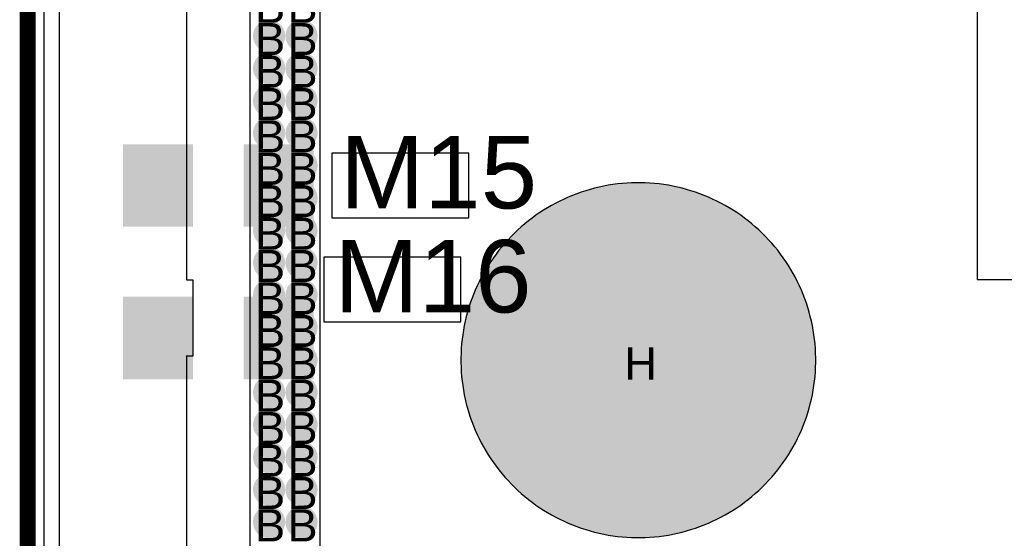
# Model space of a CAD drawing. Header units: millimetres. Extents: x -1.47 to 3.63, y -2.76 to 3.27.
# Tile 12 of 21: x -0.01 to 0.61, y 2.01 to 2.34. Entities that reach past the tile are written whole.
import ezdxf

# ---------------------------------------------------------------- set-up
doc = ezdxf.new("R2010")
doc.units = ezdxf.units.MM
doc.header["$MEASUREMENT"] = 0
for name, color, linetype in [('BottomLayer', 5, 'Continuous'), ('BottomSolder', 6, 'Continuous'), ('DrillDrawing', 1, 'Continuous'), ('Mechanical1', 6, 'Continuous'), ('TopLayer', 1, 'Continuous'), ('TopOverlay', 2, 'Continuous'), ('TopSolder', 216, 'Continuous')]:
    doc.layers.add(name, color=color, linetype=linetype)
doc.styles.add('Arial', font='txt', dxfattribs={"height": 0.2})

msp = doc.modelspace()

# ---------------------------------------------------------------- hatches: boundary and pattern name
at = {"layer": 'BottomLayer'}
h = msp.add_hatch(color=5, dxfattribs=at)
edge = h.paths.add_edge_path()
edge.add_arc((0.14961, 2.32608), 0.01, 0, 360)
h = msp.add_hatch(color=5, dxfattribs=at)
edge = h.paths.add_edge_path()
edge.add_arc((0.16971, 2.32608), 0.01, 0, 360)
h = msp.add_hatch(color=5, dxfattribs=at)
edge = h.paths.add_edge_path()
edge.add_arc((0.14961, 2.30598), 0.01, 0, 360)
h = msp.add_hatch(color=5, dxfattribs=at)
edge = h.paths.add_edge_path()
edge.add_arc((0.16971, 2.30598), 0.01, 0, 360)
h = msp.add_hatch(color=5, dxfattribs=at)
edge = h.paths.add_edge_path()
edge.add_arc((0.14961, 2.28588), 0.01, 0, 360)
h = msp.add_hatch(color=5, dxfattribs=at)
edge = h.paths.add_edge_path()
edge.add_arc((0.16971, 2.28588), 0.01, 0, 360)
h = msp.add_hatch(color=5, dxfattribs=at)
edge = h.paths.add_edge_path()
edge.add_arc((0.14961, 2.26578), 0.01, 0, 360)
h = msp.add_hatch(color=5, dxfattribs=at)
edge = h.paths.add_edge_path()
edge.add_arc((0.16971, 2.26578), 0.01, 0, 360)
h = msp.add_hatch(color=5, dxfattribs=at)
edge = h.paths.add_edge_path()
edge.add_arc((0.14961, 2.24568), 0.01, 0, 360)
h = msp.add_hatch(color=5, dxfattribs=at)
edge = h.paths.add_edge_path()
edge.add_arc((0.16971, 2.24568), 0.01, 0, 360)
h = msp.add_hatch(color=5, dxfattribs=at)
edge = h.paths.add_edge_path()
edge.add_arc((0.14961, 2.22558), 0.01, 0, 360)
h = msp.add_hatch(color=5, dxfattribs=at)
edge = h.paths.add_edge_path()
edge.add_arc((0.16971, 2.22558), 0.01, 0, 360)
h = msp.add_hatch(color=5, dxfattribs=at)
edge = h.paths.add_edge_path()
edge.add_arc((0.14961, 2.20548), 0.01, 0, 360)
h = msp.add_hatch(color=5, dxfattribs=at)
edge = h.paths.add_edge_path()
edge.add_arc((0.16971, 2.20548), 0.01, 0, 360)
h = msp.add_hatch(color=5, dxfattribs=at)
edge = h.paths.add_edge_path()
edge.add_arc((0.3785, 2.125), 0.0725, 0, 360)
h = msp.add_hatch(color=5, dxfattribs=at)
edge = h.paths.add_edge_path()
edge.add_arc((0.14961, 2.18538), 0.01, 0, 360)
h = msp.add_hatch(color=5, dxfattribs=at)
edge = h.paths.add_edge_path()
edge.add_arc((0.16971, 2.18538), 0.01, 0, 360)
h = msp.add_hatch(color=5, dxfattribs=at)
edge = h.paths.add_edge_path()
edge.add_arc((0.14961, 2.16528), 0.01, 0, 360)
h = msp.add_hatch(color=5, dxfattribs=at)
edge = h.paths.add_edge_path()
edge.add_arc((0.16971, 2.16528), 0.01, 0, 360)
h = msp.add_hatch(color=5, dxfattribs=at)
edge = h.paths.add_edge_path()
edge.add_arc((0.14961, 2.14518), 0.01, 0, 360)
h = msp.add_hatch(color=5, dxfattribs=at)
edge = h.paths.add_edge_path()
edge.add_arc((0.16971, 2.14518), 0.01, 0, 360)
h = msp.add_hatch(color=5, dxfattribs=at)
edge = h.paths.add_edge_path()
edge.add_arc((0.14961, 2.12508), 0.01, 0, 360)
h = msp.add_hatch(color=5, dxfattribs=at)
edge = h.paths.add_edge_path()
edge.add_arc((0.16971, 2.12508), 0.01, 0, 360)
h = msp.add_hatch(color=5, dxfattribs=at)
edge = h.paths.add_edge_path()
edge.add_arc((0.14961, 2.10498), 0.01, 0, 360)
h = msp.add_hatch(color=5, dxfattribs=at)
edge = h.paths.add_edge_path()
edge.add_arc((0.16971, 2.10498), 0.01, 0, 360)
h = msp.add_hatch(color=5, dxfattribs=at)
edge = h.paths.add_edge_path()
edge.add_arc((0.14961, 2.08488), 0.01, 0, 360)
h = msp.add_hatch(color=5, dxfattribs=at)
edge = h.paths.add_edge_path()
edge.add_arc((0.16971, 2.08488), 0.01, 0, 360)
h = msp.add_hatch(color=5, dxfattribs=at)
edge = h.paths.add_edge_path()
edge.add_arc((0.14961, 2.06478), 0.01, 0, 360)
h = msp.add_hatch(color=5, dxfattribs=at)
edge = h.paths.add_edge_path()
edge.add_arc((0.16971, 2.06478), 0.01, 0, 360)
h = msp.add_hatch(color=5, dxfattribs=at)
edge = h.paths.add_edge_path()
edge.add_arc((0.14961, 2.04468), 0.01, 0, 360)
h = msp.add_hatch(color=5, dxfattribs=at)
edge = h.paths.add_edge_path()
edge.add_arc((0.16971, 2.04468), 0.01, 0, 360)
h = msp.add_hatch(color=5, dxfattribs=at)
edge = h.paths.add_edge_path()
edge.add_arc((0.14961, 2.02458), 0.01, 0, 360)
h = msp.add_hatch(color=5, dxfattribs=at)
edge = h.paths.add_edge_path()
edge.add_arc((0.16971, 2.02458), 0.01, 0, 360)
at = {"layer": 'TopLayer'}
h = msp.add_hatch(color=1, dxfattribs=at)
edge = h.paths.add_edge_path()
edge.add_arc((0.14961, 2.32608), 0.01, 0, 360)
h = msp.add_hatch(color=1, dxfattribs=at)
edge = h.paths.add_edge_path()
edge.add_arc((0.16971, 2.32608), 0.01, 0, 360)
h = msp.add_hatch(color=1, dxfattribs=at)
edge = h.paths.add_edge_path()
edge.add_arc((0.14961, 2.30598), 0.01, 0, 360)
h = msp.add_hatch(color=1, dxfattribs=at)
edge = h.paths.add_edge_path()
edge.add_arc((0.16971, 2.30598), 0.01, 0, 360)
h = msp.add_hatch(color=1, dxfattribs=at)
edge = h.paths.add_edge_path()
edge.add_arc((0.14961, 2.28588), 0.01, 0, 360)
h = msp.add_hatch(color=1, dxfattribs=at)
edge = h.paths.add_edge_path()
edge.add_arc((0.16971, 2.28588), 0.01, 0, 360)
h = msp.add_hatch(color=1, dxfattribs=at)
edge = h.paths.add_edge_path()
edge.add_arc((0.14961, 2.26578), 0.01, 0, 360)
h = msp.add_hatch(color=1, dxfattribs=at)
edge = h.paths.add_edge_path()
edge.add_arc((0.16971, 2.26578), 0.01, 0, 360)
for points in [[(0.09411, 2.21177), (0.06411, 2.21177), (0.06411, 2.25477), (0.09411, 2.25477)], [(0.17211, 2.21177), (0.14211, 2.21177), (0.14211, 2.25477), (0.17211, 2.25477)], [(0.09411, 2.11728), (0.06411, 2.11728), (0.06411, 2.16028), (0.09411, 2.16028)], [(0.17211, 2.11728), (0.14211, 2.11728), (0.14211, 2.16028), (0.17211, 2.16028)]]:
    msp.add_hatch(color=1, dxfattribs=at).paths.add_polyline_path(points)
h = msp.add_hatch(color=1, dxfattribs=at)
edge = h.paths.add_edge_path()
edge.add_arc((0.14961, 2.24568), 0.01, 0, 360)
h = msp.add_hatch(color=1, dxfattribs=at)
edge = h.paths.add_edge_path()
edge.add_arc((0.16971, 2.24568), 0.01, 0, 360)
h = msp.add_hatch(color=1, dxfattribs=at)
edge = h.paths.add_edge_path()
edge.add_arc((0.14961, 2.22558), 0.01, 0, 360)
h = msp.add_hatch(color=1, dxfattribs=at)
edge = h.paths.add_edge_path()
edge.add_arc((0.16971, 2.22558), 0.01, 0, 360)
h = msp.add_hatch(color=1, dxfattribs=at)
edge = h.paths.add_edge_path()
edge.add_arc((0.14961, 2.20548), 0.01, 0, 360)
h = msp.add_hatch(color=1, dxfattribs=at)
edge = h.paths.add_edge_path()
edge.add_arc((0.16971, 2.20548), 0.01, 0, 360)
h = msp.add_hatch(color=1, dxfattribs=at)
edge = h.paths.add_edge_path()
edge.add_arc((0.3785, 2.125), 0.0725, 0, 360)
h = msp.add_hatch(color=1, dxfattribs=at)
edge = h.paths.add_edge_path()
edge.add_arc((0.14961, 2.18538), 0.01, 0, 360)
h = msp.add_hatch(color=1, dxfattribs=at)
edge = h.paths.add_edge_path()
edge.add_arc((0.16971, 2.18538), 0.01, 0, 360)
h = msp.add_hatch(color=1, dxfattribs=at)
edge = h.paths.add_edge_path()
edge.add_arc((0.14961, 2.16528), 0.01, 0, 360)
h = msp.add_hatch(color=1, dxfattribs=at)
edge = h.paths.add_edge_path()
edge.add_arc((0.16971, 2.16528), 0.01, 0, 360)
h = msp.add_hatch(color=1, dxfattribs=at)
edge = h.paths.add_edge_path()
edge.add_arc((0.14961, 2.14518), 0.01, 0, 360)
h = msp.add_hatch(color=1, dxfattribs=at)
edge = h.paths.add_edge_path()
edge.add_arc((0.16971, 2.14518), 0.01, 0, 360)
h = msp.add_hatch(color=1, dxfattribs=at)
edge = h.paths.add_edge_path()
edge.add_arc((0.14961, 2.12508), 0.01, 0, 360)
h = msp.add_hatch(color=1, dxfattribs=at)
edge = h.paths.add_edge_path()
edge.add_arc((0.16971, 2.12508), 0.01, 0, 360)
h = msp.add_hatch(color=1, dxfattribs=at)
edge = h.paths.add_edge_path()
edge.add_arc((0.14961, 2.10498), 0.01, 0, 360)
h = msp.add_hatch(color=1, dxfattribs=at)
edge = h.paths.add_edge_path()
edge.add_arc((0.16971, 2.10498), 0.01, 0, 360)
h = msp.add_hatch(color=1, dxfattribs=at)
edge = h.paths.add_edge_path()
edge.add_arc((0.14961, 2.08488), 0.01, 0, 360)
h = msp.add_hatch(color=1, dxfattribs=at)
edge = h.paths.add_edge_path()
edge.add_arc((0.16971, 2.08488), 0.01, 0, 360)
h = msp.add_hatch(color=1, dxfattribs=at)
edge = h.paths.add_edge_path()
edge.add_arc((0.14961, 2.06478), 0.01, 0, 360)
h = msp.add_hatch(color=1, dxfattribs=at)
edge = h.paths.add_edge_path()
edge.add_arc((0.16971, 2.06478), 0.01, 0, 360)
h = msp.add_hatch(color=1, dxfattribs=at)
edge = h.paths.add_edge_path()
edge.add_arc((0.14961, 2.04468), 0.01, 0, 360)
h = msp.add_hatch(color=1, dxfattribs=at)
edge = h.paths.add_edge_path()
edge.add_arc((0.16971, 2.04468), 0.01, 0, 360)
h = msp.add_hatch(color=1, dxfattribs=at)
edge = h.paths.add_edge_path()
edge.add_arc((0.14961, 2.02458), 0.01, 0, 360)
h = msp.add_hatch(color=1, dxfattribs=at)
edge = h.paths.add_edge_path()
edge.add_arc((0.16971, 2.02458), 0.01, 0, 360)
at = {"layer": 'TopSolder'}
for points in [[(0.05906, 2.20768), (0.10236, 2.20768), (0.10236, 2.25886), (0.05906, 2.25886)], [(0.17717, 2.25886), (0.13386, 2.25886), (0.13386, 2.20768), (0.17717, 2.20768)], [(0.09511, 2.21077), (0.06311, 2.21077), (0.06311, 2.25577), (0.09511, 2.25577)], [(0.17311, 2.21077), (0.14111, 2.21077), (0.14111, 2.25577), (0.17311, 2.25577)], [(0.05906, 2.11319), (0.10236, 2.11319), (0.10236, 2.16437), (0.05906, 2.16437)], [(0.09511, 2.11628), (0.06311, 2.11628), (0.06311, 2.16128), (0.09511, 2.16128)], [(0.17717, 2.16437), (0.13386, 2.16437), (0.13386, 2.11319), (0.17717, 2.11319)], [(0.17311, 2.11628), (0.14111, 2.11628), (0.14111, 2.16128), (0.17311, 2.16128)]]:
    msp.add_hatch(color=216, dxfattribs=at).paths.add_polyline_path(points)
h = msp.add_hatch(color=216, dxfattribs=at)
edge = h.paths.add_edge_path()
edge.add_arc((0.3785, 2.125), 0.11, 0, 360)

# ---------------------------------------------------------------- linework, layer by layer
at = {"layer": 'BottomLayer'}
msp.add_line((0.0102, 0.0102), (0.0102, 3.2398), dxfattribs=at)
at = {"layer": 'BottomSolder'}
msp.add_line((0, 0), (0, 3.25), dxfattribs=at)
at = {"layer": 'Mechanical1', "const_width": 0.01}
msp.add_lwpolyline([(0, 0), (0, 3.25)], dxfattribs=at)
at = {"layer": 'TopLayer'}
for p, q in [((0.01969, 1.625), (0.01969, 2.56398)), ((0.09843, 2.56398), (0.09843, 2.1748)), ((0.1378, 1.85197), (0.1378, 2.498)), ((0.1811, 2.498), (0.1811, 1.85197)), ((0.36557, 2.23425), (0.36271, 2.23387)), ((0.36843, 2.23455), (0.36557, 2.23425)), ((0.3713, 2.23477), (0.36843, 2.23455)), ((0.37418, 2.23492), (0.3713, 2.23477)), ((0.37706, 2.235), (0.37418, 2.23492)), ((0.3785, 2.235), (0.37706, 2.235)), ((0.37994, 2.235), (0.3785, 2.235)), ((0.38282, 2.23492), (0.37994, 2.235)), ((0.38569, 2.23477), (0.38282, 2.23492)), ((0.38857, 2.23455), (0.38569, 2.23477)), ((0.39143, 2.23425), (0.38857, 2.23455)), ((0.39429, 2.23387), (0.39143, 2.23425)), ((0.34042, 2.22821), (0.33774, 2.22718)), ((0.34314, 2.22917), (0.34042, 2.22821)), ((0.34588, 2.23006), (0.34314, 2.22917)), ((0.34864, 2.23088), (0.34588, 2.23006)), ((0.35142, 2.23162), (0.34864, 2.23088)), ((0.35422, 2.2323), (0.35142, 2.23162)), ((0.35704, 2.2329), (0.35422, 2.2323)), ((0.35987, 2.23342), (0.35704, 2.2329)), ((0.36271, 2.23387), (0.35987, 2.23342)), ((0.39713, 2.23342), (0.39429, 2.23387)), ((0.39996, 2.2329), (0.39713, 2.23342)), ((0.40278, 2.2323), (0.39996, 2.2329)), ((0.40558, 2.23162), (0.40278, 2.2323)), ((0.40836, 2.23088), (0.40558, 2.23162)), ((0.41112, 2.23006), (0.40836, 2.23088)), ((0.41386, 2.22917), (0.41112, 2.23006)), ((0.41658, 2.22821), (0.41386, 2.22917)), ((0.41926, 2.22718), (0.41658, 2.22821)), ((0.32728, 2.22236), (0.32475, 2.22098)), ((0.32984, 2.22366), (0.32728, 2.22236)), ((0.33244, 2.2249), (0.32984, 2.22366)), ((0.33507, 2.22608), (0.33244, 2.2249)), ((0.33774, 2.22718), (0.33507, 2.22608)), ((0.42193, 2.22608), (0.41926, 2.22718)), ((0.42456, 2.2249), (0.42193, 2.22608)), ((0.42716, 2.22366), (0.42456, 2.2249)), ((0.42972, 2.22236), (0.42716, 2.22366)), ((0.43225, 2.22098), (0.42972, 2.22236)), ((0.31738, 2.21647), (0.31501, 2.21484)), ((0.3198, 2.21804), (0.31738, 2.21647)), ((0.32225, 2.21954), (0.3198, 2.21804)), ((0.32475, 2.22098), (0.32225, 2.21954)), ((0.43475, 2.21954), (0.43225, 2.22098)), ((0.4372, 2.21804), (0.43475, 2.21954)), ((0.43962, 2.21647), (0.4372, 2.21804)), ((0.44199, 2.21484), (0.43962, 2.21647)), ((0.31039, 2.21139), (0.30816, 2.20958)), ((0.31268, 2.21315), (0.31039, 2.21139)), ((0.31501, 2.21484), (0.31268, 2.21315)), ((0.44432, 2.21315), (0.44199, 2.21484)), ((0.44661, 2.21139), (0.44432, 2.21315)), ((0.44884, 2.20958), (0.44661, 2.21139)), ((0.30174, 2.2038), (0.2997, 2.20176)), ((0.30383, 2.20578), (0.30174, 2.2038)), ((0.30597, 2.20771), (0.30383, 2.20578)), ((0.30816, 2.20958), (0.30597, 2.20771)), ((0.45103, 2.20771), (0.44884, 2.20958)), ((0.45317, 2.20578), (0.45103, 2.20771)), ((0.45526, 2.2038), (0.45317, 2.20578)), ((0.4573, 2.20176), (0.45526, 2.2038)), ((0.29579, 2.19753), (0.29392, 2.19534)), ((0.29772, 2.19967), (0.29579, 2.19753)), ((0.2997, 2.20176), (0.29772, 2.19967)), ((0.45928, 2.19967), (0.4573, 2.20176)), ((0.46121, 2.19753), (0.45928, 2.19967)), ((0.46308, 2.19534), (0.46121, 2.19753)), ((0.29211, 2.19311), (0.29035, 2.19082)), ((0.29392, 2.19534), (0.29211, 2.19311)), ((0.46489, 2.19311), (0.46308, 2.19534)), ((0.46665, 2.19082), (0.46489, 2.19311)), ((0.28703, 2.18612), (0.28546, 2.1837)), ((0.28866, 2.18849), (0.28703, 2.18612)), ((0.29035, 2.19082), (0.28866, 2.18849)), ((0.46834, 2.18849), (0.46665, 2.19082)), ((0.46997, 2.18612), (0.46834, 2.18849)), ((0.47154, 2.1837), (0.46997, 2.18612)), ((0.28396, 2.18125), (0.28252, 2.17875)), ((0.28546, 2.1837), (0.28396, 2.18125)), ((0.47304, 2.18125), (0.47154, 2.1837)), ((0.47448, 2.17875), (0.47304, 2.18125)), ((0.09843, 2.1748), (0.10236, 2.1748)), ((0.10236, 2.1748), (0.10236, 2.12756)), ((0.27984, 2.17366), (0.2786, 2.17106)), ((0.28114, 2.17622), (0.27984, 2.17366)), ((0.28252, 2.17875), (0.28114, 2.17622)), ((0.47586, 2.17622), (0.47448, 2.17875)), ((0.47716, 2.17366), (0.47586, 2.17622)), ((0.4784, 2.17106), (0.47716, 2.17366)), ((0.27742, 2.16843), (0.27632, 2.16576)), ((0.2786, 2.17106), (0.27742, 2.16843)), ((0.47958, 2.16843), (0.4784, 2.17106)), ((0.48068, 2.16576), (0.47958, 2.16843)), ((0.27529, 2.16308), (0.27433, 2.16036)), ((0.27632, 2.16576), (0.27529, 2.16308)), ((0.48171, 2.16308), (0.48068, 2.16576)), ((0.48267, 2.16036), (0.48171, 2.16308)), ((0.27262, 2.15486), (0.27188, 2.15208)), ((0.27344, 2.15762), (0.27262, 2.15486)), ((0.27433, 2.16036), (0.27344, 2.15762)), ((0.48356, 2.15762), (0.48267, 2.16036)), ((0.48438, 2.15486), (0.48356, 2.15762)), ((0.48512, 2.15208), (0.48438, 2.15486)), ((0.2712, 2.14928), (0.2706, 2.14646)), ((0.27188, 2.15208), (0.2712, 2.14928)), ((0.4858, 2.14928), (0.48512, 2.15208)), ((0.4864, 2.14646), (0.4858, 2.14928)), ((0.27008, 2.14363), (0.26963, 2.14079)), ((0.2706, 2.14646), (0.27008, 2.14363)), ((0.48692, 2.14363), (0.4864, 2.14646)), ((0.48737, 2.14079), (0.48692, 2.14363)), ((0.26925, 2.13793), (0.26895, 2.13507)), ((0.26963, 2.14079), (0.26925, 2.13793)), ((0.48775, 2.13793), (0.48737, 2.14079)), ((0.48805, 2.13507), (0.48775, 2.13793)), ((0.26873, 2.13219), (0.26858, 2.12932)), ((0.26895, 2.13507), (0.26873, 2.13219)), ((0.48827, 2.13219), (0.48805, 2.13507)), ((0.48842, 2.12932), (0.48827, 2.13219)), ((0.09851, 2.12756), (0.09843, 2.12765)), ((0.09843, 2.12765), (0.09843, 1.625)), ((0.10236, 2.12756), (0.09851, 2.12756)), ((0.26858, 2.12932), (0.2685, 2.12644)), ((0.2685, 2.12644), (0.2685, 2.125)), ((0.2685, 2.125), (0.2685, 2.125)), ((0.2685, 2.125), (0.2685, 2.125)), ((0.2685, 2.125), (0.2685, 2.12356)), ((0.4885, 2.12644), (0.48842, 2.12932)), ((0.4885, 2.125), (0.4885, 2.12644)), ((0.4885, 2.125), (0.4885, 2.125)), ((0.4885, 2.12356), (0.4885, 2.125)), ((0.2685, 2.12356), (0.26858, 2.12068)), ((0.26858, 2.12068), (0.26873, 2.1178)), ((0.48827, 2.11781), (0.48842, 2.12068)), ((0.48842, 2.12068), (0.4885, 2.12356)), ((0.26873, 2.1178), (0.26895, 2.11493)), ((0.26895, 2.11493), (0.26925, 2.11207)), ((0.26925, 2.11207), (0.26963, 2.10921)), ((0.48737, 2.10921), (0.48775, 2.11207)), ((0.48775, 2.11207), (0.48805, 2.11493)), ((0.48805, 2.11493), (0.48827, 2.11781)), ((0.26963, 2.10921), (0.27008, 2.10637)), ((0.27008, 2.10637), (0.2706, 2.10354)), ((0.4864, 2.10354), (0.48692, 2.10637)), ((0.48692, 2.10637), (0.48737, 2.10921)), ((0.2706, 2.10354), (0.2712, 2.10072)), ((0.2712, 2.10072), (0.27188, 2.09792)), ((0.48512, 2.09792), (0.4858, 2.10072)), ((0.4858, 2.10072), (0.4864, 2.10354)), ((0.27188, 2.09792), (0.27262, 2.09514)), ((0.27262, 2.09514), (0.27344, 2.09238)), ((0.48356, 2.09238), (0.48438, 2.09514)), ((0.48438, 2.09514), (0.48512, 2.09792)), ((0.27344, 2.09238), (0.27433, 2.08964)), ((0.27433, 2.08964), (0.27529, 2.08692)), ((0.48171, 2.08692), (0.48267, 2.08964)), ((0.48267, 2.08964), (0.48356, 2.09238)), ((0.27529, 2.08692), (0.27632, 2.08424)), ((0.27632, 2.08424), (0.27742, 2.08157)), ((0.27742, 2.08157), (0.2786, 2.07894)), ((0.4784, 2.07894), (0.47958, 2.08157)), ((0.47958, 2.08157), (0.48068, 2.08424)), ((0.48068, 2.08424), (0.48171, 2.08692)), ((0.2786, 2.07894), (0.27984, 2.07634)), ((0.27984, 2.07634), (0.28114, 2.07378)), ((0.47586, 2.07378), (0.47716, 2.07634)), ((0.47716, 2.07634), (0.4784, 2.07894)), ((0.28114, 2.07378), (0.28252, 2.07125)), ((0.28252, 2.07125), (0.28396, 2.06875)), ((0.47304, 2.06875), (0.47448, 2.07125)), ((0.47448, 2.07125), (0.47586, 2.07378)), ((0.28396, 2.06875), (0.28546, 2.0663)), ((0.28546, 2.0663), (0.28703, 2.06388)), ((0.28703, 2.06388), (0.28866, 2.06151)), ((0.46834, 2.06151), (0.46997, 2.06388)), ((0.46997, 2.06388), (0.47154, 2.0663)), ((0.47154, 2.0663), (0.47304, 2.06875)), ((0.28866, 2.06151), (0.29035, 2.05918)), ((0.29035, 2.05918), (0.29211, 2.05689)), ((0.46489, 2.05689), (0.46665, 2.05918)), ((0.46665, 2.05918), (0.46834, 2.06151)), ((0.29211, 2.05689), (0.29392, 2.05466)), ((0.29392, 2.05466), (0.29579, 2.05247)), ((0.29579, 2.05247), (0.29772, 2.05033)), ((0.45928, 2.05033), (0.46121, 2.05247)), ((0.46121, 2.05247), (0.46308, 2.05466)), ((0.46308, 2.05466), (0.46489, 2.05689)), ((0.29772, 2.05033), (0.2997, 2.04824)), ((0.2997, 2.04824), (0.30174, 2.0462)), ((0.30174, 2.0462), (0.30383, 2.04422)), ((0.45317, 2.04422), (0.45526, 2.0462)), ((0.45526, 2.0462), (0.4573, 2.04824)), ((0.4573, 2.04824), (0.45928, 2.05033)), ((0.30383, 2.04422), (0.30597, 2.04229)), ((0.30597, 2.04229), (0.30816, 2.04042)), ((0.30816, 2.04042), (0.31039, 2.03861)), ((0.44661, 2.03861), (0.44884, 2.04042)), ((0.44884, 2.04042), (0.45103, 2.04229)), ((0.45103, 2.04229), (0.45317, 2.04422)), ((0.31039, 2.03861), (0.31268, 2.03685)), ((0.31268, 2.03685), (0.31501, 2.03516)), ((0.31501, 2.03516), (0.31738, 2.03353)), ((0.31738, 2.03353), (0.3198, 2.03196)), ((0.4372, 2.03196), (0.43962, 2.03353)), ((0.43962, 2.03353), (0.44199, 2.03516)), ((0.44199, 2.03516), (0.44432, 2.03685)), ((0.44432, 2.03685), (0.44661, 2.03861)), ((0.3198, 2.03196), (0.32225, 2.03046)), ((0.32225, 2.03046), (0.32475, 2.02902)), ((0.32475, 2.02902), (0.32728, 2.02764)), ((0.32728, 2.02764), (0.32984, 2.02634)), ((0.42716, 2.02634), (0.42972, 2.02764)), ((0.42972, 2.02764), (0.43225, 2.02902)), ((0.43225, 2.02902), (0.43475, 2.03046)), ((0.43475, 2.03046), (0.4372, 2.03196)), ((0.32984, 2.02634), (0.33244, 2.0251)), ((0.33244, 2.0251), (0.33507, 2.02392)), ((0.33507, 2.02392), (0.33774, 2.02282)), ((0.33774, 2.02282), (0.34042, 2.02179)), ((0.34042, 2.02179), (0.34314, 2.02083)), ((0.34314, 2.02083), (0.34588, 2.01994)), ((0.41112, 2.01994), (0.41386, 2.02083)), ((0.41386, 2.02083), (0.41658, 2.02179)), ((0.41658, 2.02179), (0.41926, 2.02282)), ((0.41926, 2.02282), (0.42193, 2.02392)), ((0.42193, 2.02392), (0.42456, 2.0251)), ((0.42456, 2.0251), (0.42716, 2.02634)), ((0.34588, 2.01994), (0.34864, 2.01912)), ((0.34864, 2.01912), (0.35142, 2.01838)), ((0.35142, 2.01838), (0.35422, 2.0177)), ((0.35422, 2.0177), (0.35704, 2.0171)), ((0.35704, 2.0171), (0.35987, 2.01658)), ((0.35987, 2.01658), (0.36271, 2.01613)), ((0.36271, 2.01613), (0.36557, 2.01575)), ((0.36557, 2.01575), (0.36843, 2.01545)), ((0.36843, 2.01545), (0.3713, 2.01523)), ((0.3713, 2.01523), (0.37418, 2.01508)), ((0.37418, 2.01508), (0.37706, 2.015)), ((0.37706, 2.015), (0.3785, 2.015)), ((0.3785, 2.015), (0.37994, 2.015)), ((0.37994, 2.015), (0.38282, 2.01508)), ((0.38282, 2.01508), (0.38569, 2.01523)), ((0.38569, 2.01523), (0.38857, 2.01545)), ((0.38857, 2.01545), (0.39143, 2.01575)), ((0.39143, 2.01575), (0.39429, 2.01613)), ((0.39429, 2.01613), (0.39713, 2.01658)), ((0.39713, 2.01658), (0.39996, 2.0171)), ((0.39996, 2.0171), (0.40278, 2.0177)), ((0.40278, 2.0177), (0.40558, 2.01838)), ((0.40558, 2.01838), (0.40836, 2.01912)), ((0.40836, 2.01912), (0.41112, 2.01994))]:
    msp.add_line(p, q, dxfattribs=at)
at = {"layer": 'TopSolder'}
for p, q in [((0.5885, 2.61911), (0.5885, 2.175)), ((0, 0.775), (0, 2.58385)), ((0.5885, 2.423), (0.5885, 2.175)), ((0.2735, 2.25327), (0.1885, 2.25327)), ((0.1885, 2.25327), (0.1885, 2.21327)), ((0.2735, 2.25327), (0.1885, 2.25327)), ((0.1885, 2.25327), (0.1885, 2.21327)), ((0.2735, 2.21327), (0.2735, 2.25327)), ((0.2735, 2.21327), (0.2735, 2.25327)), ((0.1885, 2.21327), (0.2735, 2.21327)), ((0.1885, 2.21327), (0.2735, 2.21327)), ((0.2685, 2.18878), (0.1835, 2.18878)), ((0.1835, 2.18878), (0.1835, 2.14878)), ((0.2685, 2.18878), (0.1835, 2.18878)), ((0.1835, 2.18878), (0.1835, 2.14878)), ((0.2685, 2.14878), (0.2685, 2.18878)), ((0.2685, 2.14878), (0.2685, 2.18878)), ((0.5885, 2.175), (1.5, 2.175)), ((0.5885, 2.175), (1.5, 2.175)), ((0.1835, 2.14878), (0.2685, 2.14878)), ((0.1835, 2.14878), (0.2685, 2.14878))]:
    msp.add_line(p, q, dxfattribs=at)

# ---------------------------------------------------------------- texts
at = {"layer": 'DrillDrawing', "style": 'Arial'}
for s, p in [('B', (0.14094, 2.33418)), ('B', (0.16104, 2.33418)), ('B', (0.14094, 2.31408)), ('B', (0.16104, 2.31408)), ('B', (0.14094, 2.29398)), ('B', (0.16104, 2.29398)), ('B', (0.14094, 2.27388)), ('B', (0.16104, 2.27388)), ('B', (0.14094, 2.25378)), ('B', (0.16104, 2.25378)), ('B', (0.14094, 2.23368)), ('B', (0.16104, 2.23368)), ('B', (0.14094, 2.21358)), ('B', (0.16104, 2.21358)), ('B', (0.14094, 2.19348)), ('B', (0.16104, 2.19348)), ('B', (0.14094, 2.17338)), ('B', (0.16104, 2.17338)), ('B', (0.14094, 2.15328)), ('B', (0.16104, 2.15328)), ('B', (0.14094, 2.13318)), ('B', (0.16104, 2.13318)), ('B', (0.14094, 2.11308)), ('B', (0.16104, 2.11308)), ('H', (0.36984, 2.113)), ('B', (0.14094, 2.09298)), ('B', (0.16104, 2.09298)), ('B', (0.14094, 2.07288)), ('B', (0.16104, 2.07288)), ('B', (0.14094, 2.05278)), ('B', (0.16104, 2.05278)), ('B', (0.14094, 2.03268)), ('B', (0.16104, 2.03268)), ('B', (0.14094, 2.01258)), ('B', (0.16104, 2.01258))]:
    msp.add_text(s, height=0.02, dxfattribs=at).set_placement(p)
at = {"layer": 'TopOverlay', "style": 'Arial'}
for s, p in [('M15', (0.1935, 2.21906)), ('M16', (0.19004, 2.15457))]:
    msp.add_text(s, height=0.045, dxfattribs=at).set_placement(p)

doc.saveas('drawing.dxf')
